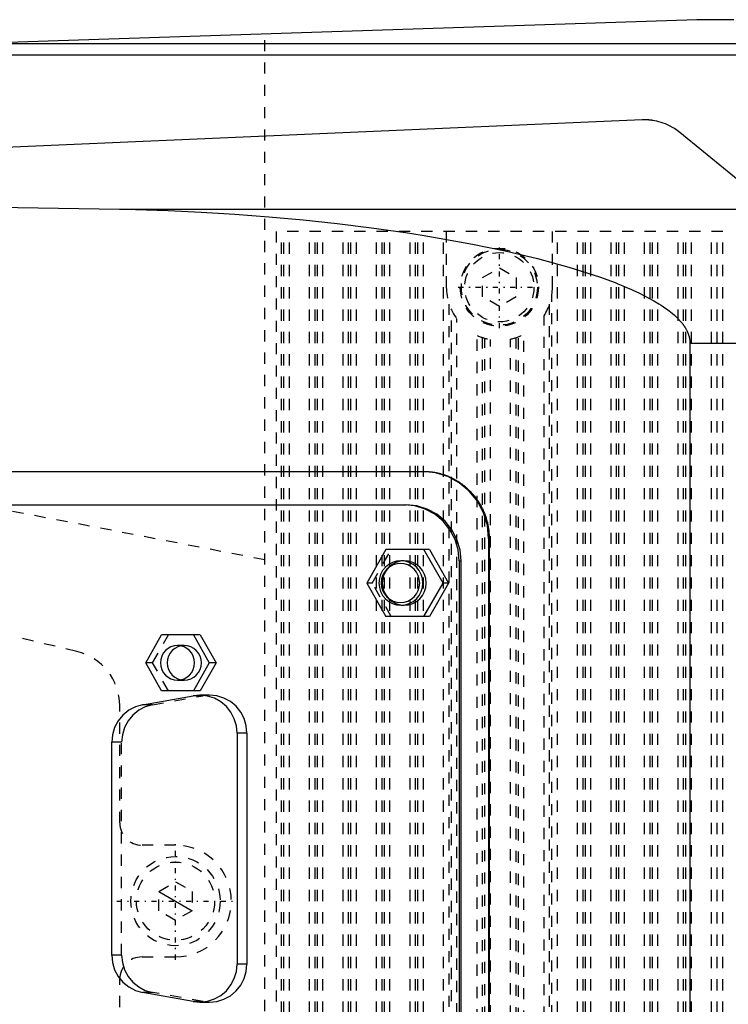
# Model space of a CAD drawing. Extents: x -706 to 156, y -125 to 125.
# Tile 9 of 12: x -401 to -338, y -9 to 79. Entities that reach past the tile are written whole.
import ezdxf

# ---------------------------------------------------------------- set-up
doc = ezdxf.new("R2010")
doc.units = 0
doc.linetypes.add('CENTER', pattern=[1.5, 0.45, -0.5, 0.05, -0.5])
doc.linetypes.add('DASHED', pattern=[2, 1, -1])
for name, color, linetype in [('AM_0', 7, 'CONTINUOUS'), ('AM_10', 7, 'CONTINUOUS'), ('AM_3', 7, 'DASHED'), ('AM_7', 7, 'CENTER')]:
    doc.layers.add(name, color=color, linetype=linetype)

msp = doc.modelspace()

# ---------------------------------------------------------------- linework, layer by layer
at = {"layer": 'AM_0', "color": 7, "linetype": 'CONTINUOUS'}
for p, q in [((-340.312, 78.973), (-404.878, 76.83)), ((-337, 78.973), (-340.312, 78.973)), ((-404.878, 76.83), (-188.61, 76.83)), ((-425.922, 75.83), (-184.846, 75.83)), ((-345.217, 69.995), (-575.217, 59.995)), ((-331.34, 60.267), (-341.83, 68.867)), ((-489.327, 63.73), (-392.031, 61.982)), ((-392.031, 61.982), (-333.432, 61.982)), ((-340.935, 50), (-213.332, 50)), ((-340.935, 50), (-340.935, -50)), ((-461.38, 38.5), (-364.781, 38.5)), ((-460.076, 35.5), (-366.346, 35.5)), ((-358.96, 32.5), (-358.911, 32.5)), ((-358.96, 32.5), (-358.96, -32.5)), ((-358.911, 32.5), (-358.911, -32.5)), ((-368.166, 31.5), (-369.871, 28.5)), ((-364.268, 31.5), (-368.166, 31.5)), ((-363.048, 28.5), (-364.754, 31.5)), ((-364.268, 31.5), (-362.562, 28.5)), ((-366.513, 30.5), (-366.817, 30.5)), ((-361.595, 30.5), (-361.595, -30.5)), ((-361.595, 30.5), (-361.422, 30.5)), ((-361.422, -30.5), (-361.422, 30.5)), ((-369.871, 28.5), (-368.166, 25.5)), ((-364.754, 25.5), (-363.048, 28.5)), ((-362.562, 28.5), (-364.268, 25.5)), ((-362.562, 28.5), (-363.048, 28.5)), ((-366.817, 26.5), (-366.513, 26.5)), ((-364.268, 25.5), (-368.166, 25.5)), ((-389.666, 21.35), (-388.245, 23.85)), ((-384.794, 23.85), (-388.245, 23.85)), ((-385.402, 23.85), (-383.98, 21.35)), ((-384.794, 23.85), (-383.372, 21.35)), ((-388.245, 18.85), (-389.666, 21.35)), ((-383.98, 21.35), (-385.402, 18.85)), ((-383.372, 21.35), (-384.794, 18.85)), ((-383.372, 21.35), (-383.98, 21.35)), ((-384.794, 18.85), (-388.245, 18.85)), ((-389.947, 17.585), (-385.417, 18.396)), ((-383.95, 18.448), (-384.836, 18.448)), ((-381.488, 15.048), (-381.488, -5.648)), ((-380.602, 15.048), (-381.488, 15.048)), ((-380.602, 15.048), (-380.602, -5.648)), ((-392.714, -4.837), (-392.714, 14.237)), ((-380.602, -5.648), (-381.488, -5.648)), ((-385.417, -8.996), (-389.947, -8.185)), ((-384.836, -9.048), (-383.95, -9.048))]:
    msp.add_line(p, q, dxfattribs=at)
for points in [[(-358.96, 32.5), (-359.073, 33.671), (-359.409, 34.796), (-359.955, 35.833), (-360.69, 36.743), (-361.586, 37.489), (-362.607, 38.043), (-363.716, 38.385), (-364.868, 38.5)], [(-361.595, 30.5), (-361.69, 31.475), (-361.97, 32.413), (-362.425, 33.278), (-363.037, 34.036), (-363.784, 34.657), (-364.635, 35.119), (-365.559, 35.404), (-366.519, 35.5)], [(-361.422, 30.5), (-361.516, 31.475), (-361.796, 32.413), (-362.251, 33.278), (-362.864, 34.036), (-363.61, 34.657), (-364.461, 35.119), (-365.385, 35.404), (-366.346, 35.5)], [(-366.513, 26.5), (-366.128, 26.538), (-365.759, 26.652), (-365.418, 26.837), (-365.12, 27.086), (-364.875, 27.389), (-364.693, 27.735), (-364.581, 28.11), (-364.543, 28.5), (-364.581, 28.89), (-364.693, 29.265), (-364.875, 29.611), (-365.12, 29.914), (-365.418, 30.163), (-365.759, 30.348), (-366.128, 30.462), (-366.513, 30.5)], [(-386.519, 22.869), (-386.804, 22.78), (-387.067, 22.636), (-387.297, 22.443), (-387.486, 22.209), (-387.626, 21.941), (-387.713, 21.652), (-387.742, 21.35), (-387.713, 21.048), (-387.626, 20.759), (-387.486, 20.491), (-387.297, 20.257), (-387.067, 20.064), (-386.804, 19.92), (-386.519, 19.831)], [(-381.488, 15.048), (-381.55, 15.703), (-381.736, 16.334), (-382.038, 16.916), (-382.445, 17.429), (-382.942, 17.852), (-383.51, 18.17), (-384.127, 18.371), (-384.771, 18.447), (-385.417, 18.396)], [(-380.602, 15.048), (-380.666, 15.711), (-380.857, 16.349), (-381.166, 16.937), (-381.583, 17.452), (-382.09, 17.875), (-382.669, 18.189), (-383.297, 18.383), (-383.95, 18.448)], [(-389.947, 17.585), (-390.589, 17.402), (-391.183, 17.093), (-391.704, 16.671), (-392.133, 16.152), (-392.451, 15.558), (-392.648, 14.911), (-392.714, 14.237)], [(-392.714, -4.837), (-392.648, -5.511), (-392.451, -6.158), (-392.133, -6.752), (-391.704, -7.271), (-391.183, -7.693), (-390.589, -8.002), (-389.947, -8.185)], [(-385.417, -8.996), (-384.771, -9.047), (-384.127, -8.971), (-383.51, -8.77), (-382.942, -8.452), (-382.445, -8.029), (-382.038, -7.516), (-381.736, -6.934), (-381.55, -6.303), (-381.488, -5.648)], [(-383.95, -9.048), (-383.297, -8.983), (-382.669, -8.789), (-382.09, -8.475), (-381.583, -8.052), (-381.166, -7.537), (-380.857, -6.949), (-380.666, -6.311), (-380.602, -5.648)]]:
    msp.add_lwpolyline(points, dxfattribs=at)
for points in [[(-366.817, 30.5), (-367.201, 30.462), (-367.57, 30.348), (-367.911, 30.163), (-368.209, 29.914), (-368.454, 29.611), (-368.636, 29.265), (-368.748, 28.89), (-368.786, 28.5), (-368.748, 28.11), (-368.636, 27.735), (-368.454, 27.389), (-368.209, 27.086), (-367.911, 26.837), (-367.57, 26.652), (-367.201, 26.538), (-366.817, 26.5), (-366.432, 26.538), (-366.063, 26.652), (-365.722, 26.837), (-365.424, 27.086), (-365.179, 27.389), (-364.997, 27.735), (-364.885, 28.11), (-364.847, 28.5), (-364.885, 28.89), (-364.997, 29.265), (-365.179, 29.611), (-365.424, 29.914), (-365.722, 30.163), (-366.063, 30.348), (-366.432, 30.462)], [(-366.86, 26.75), (-366.524, 26.784), (-366.2, 26.883), (-365.903, 27.045), (-365.641, 27.263), (-365.427, 27.528), (-365.268, 27.83), (-365.17, 28.159), (-365.137, 28.5), (-365.17, 28.841), (-365.268, 29.17), (-365.427, 29.472), (-365.641, 29.737), (-365.903, 29.955), (-366.2, 30.117), (-366.524, 30.216), (-366.86, 30.25), (-367.196, 30.216), (-367.52, 30.117), (-367.817, 29.955), (-368.079, 29.737), (-368.293, 29.472), (-368.452, 29.17), (-368.55, 28.841), (-368.583, 28.5), (-368.55, 28.159), (-368.452, 27.83), (-368.293, 27.528), (-368.079, 27.263), (-367.817, 27.045), (-367.52, 26.883), (-367.196, 26.784)], [(-386.823, 22.9), (-387.121, 22.87), (-387.407, 22.782), (-387.671, 22.639), (-387.903, 22.446), (-388.092, 22.211), (-388.233, 21.943), (-388.32, 21.652), (-388.35, 21.35), (-388.32, 21.048), (-388.233, 20.757), (-388.092, 20.489), (-387.903, 20.254), (-387.671, 20.061), (-387.407, 19.918), (-387.121, 19.83), (-386.823, 19.8), (-386.525, 19.83), (-386.239, 19.918), (-385.975, 20.061), (-385.744, 20.254), (-385.554, 20.489), (-385.413, 20.757), (-385.326, 21.048), (-385.297, 21.35), (-385.326, 21.652), (-385.413, 21.943), (-385.554, 22.211), (-385.744, 22.446), (-385.975, 22.639), (-386.239, 22.782), (-386.525, 22.87)]]:
    msp.add_lwpolyline(points, close=True, dxfattribs=at)
for points in [[(-341.83, 68.867, 0), (-342.323, 69.223, 0), (-342.947, 69.559, 0), (-343.134, 69.639, 0), (-343.324, 69.711, 0), (-343.419, 69.744, 0), (-343.516, 69.775, 0), (-343.711, 69.831, 0), (-343.908, 69.879, 0), (-344.107, 69.92, 0), (-344.223, 69.939, 0), (-344.257, 69.944, 0), (-344.29, 69.949, 0), (-344.307, 69.952, 0), (-344.324, 69.954, 0), (-344.357, 69.958, 0), (-344.391, 69.963, 0), (-344.424, 69.967, 0), (-344.458, 69.971, 0), (-344.491, 69.974, 0), (-344.508, 69.976, 0), (-344.525, 69.977, 0), (-344.559, 69.98, 0), (-344.592, 69.983, 0), (-344.609, 69.985, 0), (-344.626, 69.986, 0), (-344.66, 69.988, 0), (-344.693, 69.991, 0), (-344.71, 69.992, 0), (-344.727, 69.993, 0), (-344.761, 69.994, 0), (-344.781, 69.995, 0), (-344.786, 69.995, 0), (-344.792, 69.996, 0), (-344.795, 69.996, 0), (-344.798, 69.996, 0), (-344.803, 69.996, 0), (-344.809, 69.996, 0), (-344.814, 69.997, 0), (-344.82, 69.997, 0), (-344.826, 69.997, 0), (-344.829, 69.997, 0), (-344.831, 69.997, 0), (-344.837, 69.997, 0), (-344.843, 69.998, 0), (-344.848, 69.998, 0), (-344.854, 69.998, 0), (-344.86, 69.998, 0), (-344.862, 69.998, 0), (-344.865, 69.998, 0), (-344.871, 69.998, 0), (-344.876, 69.998, 0), (-344.882, 69.999, 0), (-344.888, 69.999, 0), (-344.893, 69.999, 0), (-344.896, 69.999, 0), (-344.899, 69.999, 0), (-344.905, 69.999, 0), (-344.91, 69.999, 0), (-344.913, 69.999, 0), (-344.916, 69.999, 0), (-344.921, 69.999, 0), (-344.927, 69.999, 0), (-344.93, 70, 0), (-344.933, 70, 0), (-344.938, 70, 0), (-344.944, 70, 0), (-344.95, 70, 0), (-344.955, 70, 0), (-344.961, 70, 0), (-344.964, 70, 0), (-344.967, 70, 0), (-344.972, 70, 0), (-344.978, 70, 0), (-344.983, 70, 0), (-344.989, 70, 0), (-344.995, 70, 0), (-344.998, 70, 0), (-345, 70, 0), (-345.006, 70, 0), (-345.012, 70, 0), (-345.017, 70, 0), (-345.023, 70, 0), (-345.029, 70, 0), (-345.031, 70, 0), (-345.034, 70, 0), (-345.04, 70, 0), (-345.045, 70, 0), (-345.051, 70, 0), (-345.057, 70, 0), (-345.062, 70, 0), (-345.065, 70, 0), (-345.068, 70, 0), (-345.074, 69.999, 0), (-345.079, 69.999, 0), (-345.085, 69.999, 0), (-345.09, 69.999, 0), (-345.096, 69.999, 0), (-345.099, 69.999, 0), (-345.102, 69.999, 0), (-345.107, 69.999, 0), (-345.113, 69.999, 0), (-345.116, 69.999, 0), (-345.119, 69.999, 0), (-345.124, 69.998, 0), (-345.13, 69.998, 0), (-345.133, 69.998, 0), (-345.136, 69.998, 0), (-345.141, 69.998, 0), (-345.147, 69.998, 0), (-345.152, 69.998, 0), (-345.158, 69.998, 0), (-345.164, 69.997, 0), (-345.167, 69.997, 0), (-345.169, 69.997, 0), (-345.175, 69.997, 0), (-345.181, 69.997, 0), (-345.186, 69.997, 0), (-345.192, 69.996, 0), (-345.197, 69.996, 0), (-345.2, 69.996, 0), (-345.203, 69.996, 0), (-345.209, 69.996, 0), (-345.214, 69.995, 0), (-345.217, 69.995, 0)], [(-392.031, 61.982, 0), (-390.591, 61.956, 0), (-387.666, 61.869, 0), (-384.693, 61.735, 0), (-383.192, 61.651, 0), (-381.682, 61.554, 0), (-378.642, 61.323, 0), (-375.584, 61.044, 0), (-372.52, 60.714, 0), (-369.46, 60.332, 0), (-366.414, 59.898, 0), (-364.9, 59.661, 0), (-363.393, 59.409, 0), (-360.408, 58.862, 0), (-357.469, 58.251, 0), (-354.589, 57.568, 0), (-351.778, 56.802, 0), (-349.045, 55.928, 0), (-347.643, 55.412, 0), (-347.406, 55.319, 0), (-346.932, 55.126, 0), (-346.458, 54.925, 0), (-346.222, 54.822, 0), (-345.986, 54.716, 0), (-345.519, 54.498, 0), (-345.058, 54.271, 0), (-344.605, 54.033, 0), (-344.162, 53.786, 0), (-343.731, 53.528, 0), (-343.52, 53.394, 0), (-343.314, 53.257, 0), (-342.913, 52.973, 0), (-342.532, 52.673, 0), (-342.319, 52.49, 0), (-342.26, 52.437, 0), (-342.202, 52.383, 0), (-342.172, 52.355, 0), (-342.143, 52.327, 0), (-342.085, 52.271, 0), (-342.027, 52.213, 0), (-341.969, 52.154, 0), (-341.912, 52.094, 0), (-341.855, 52.032, 0), (-341.827, 52.001, 0), (-341.799, 51.97, 0), (-341.744, 51.906, 0), (-341.69, 51.841, 0), (-341.637, 51.775, 0), (-341.585, 51.708, 0), (-341.534, 51.641, 0), (-341.509, 51.606, 0), (-341.485, 51.572, 0), (-341.437, 51.502, 0), (-341.39, 51.431, 0), (-341.368, 51.395, 0), (-341.346, 51.359, 0), (-341.303, 51.287, 0), (-341.262, 51.213, 0), (-341.243, 51.176, 0), (-341.223, 51.139, 0), (-341.187, 51.064, 0), (-341.152, 50.988, 0), (-341.12, 50.912, 0), (-341.09, 50.835, 0), (-341.062, 50.757, 0), (-341.05, 50.718, 0), (-341.038, 50.679, 0), (-341.015, 50.6, 0), (-340.995, 50.521, 0), (-340.978, 50.441, 0), (-340.964, 50.362, 0), (-340.953, 50.281, 0), (-340.948, 50.241, 0), (-340.944, 50.201, 0), (-340.938, 50.121, 0), (-340.936, 50.04, 0), (-340.935, 50, 0)], [(-364.781, 38.5, 0), (-364.74, 38.5, 0), (-364.658, 38.499, 0), (-364.575, 38.496, 0), (-364.534, 38.495, 0), (-364.492, 38.493, 0), (-364.409, 38.488, 0), (-364.326, 38.482, 0), (-364.242, 38.475, 0), (-364.158, 38.466, 0), (-364.074, 38.456, 0), (-364.032, 38.451, 0), (-363.99, 38.445, 0), (-363.906, 38.433, 0), (-363.822, 38.419, 0), (-363.738, 38.404, 0), (-363.653, 38.388, 0), (-363.569, 38.371, 0), (-363.527, 38.361, 0), (-363.485, 38.352, 0), (-363.401, 38.332, 0), (-363.318, 38.31, 0), (-363.276, 38.299, 0), (-363.234, 38.288, 0), (-363.151, 38.264, 0), (-363.068, 38.238, 0), (-363.026, 38.225, 0), (-362.985, 38.212, 0), (-362.902, 38.184, 0), (-362.82, 38.155, 0), (-362.739, 38.125, 0), (-362.657, 38.093, 0), (-362.577, 38.06, 0), (-362.536, 38.044, 0), (-362.496, 38.026, 0), (-362.417, 37.991, 0), (-362.337, 37.955, 0), (-362.259, 37.917, 0), (-362.18, 37.878, 0), (-362.103, 37.839, 0), (-362.064, 37.818, 0), (-362.026, 37.797, 0), (-361.95, 37.755, 0), (-361.874, 37.712, 0), (-361.799, 37.668, 0), (-361.725, 37.622, 0), (-361.652, 37.576, 0), (-361.616, 37.552, 0), (-361.58, 37.528, 0), (-361.508, 37.48, 0), (-361.437, 37.43, 0), (-361.367, 37.38, 0), (-361.298, 37.329, 0), (-361.23, 37.277, 0), (-361.196, 37.25, 0), (-361.163, 37.224, 0), (-361.097, 37.17, 0), (-361.031, 37.115, 0), (-360.967, 37.06, 0), (-360.904, 37.004, 0), (-360.842, 36.947, 0), (-360.811, 36.918, 0), (-360.78, 36.89, 0), (-360.72, 36.832, 0), (-360.661, 36.773, 0), (-360.632, 36.743, 0), (-360.603, 36.714, 0), (-360.546, 36.653, 0), (-360.489, 36.592, 0), (-360.461, 36.561, 0), (-360.433, 36.529, 0), (-360.377, 36.466, 0), (-360.322, 36.401, 0), (-360.268, 36.336, 0), (-360.215, 36.269, 0), (-360.162, 36.201, 0), (-360.136, 36.167, 0), (-360.11, 36.133, 0), (-360.059, 36.063, 0), (-360.009, 35.992, 0), (-359.959, 35.921, 0), (-359.911, 35.849, 0), (-359.864, 35.775, 0), (-359.84, 35.738, 0), (-359.817, 35.701, 0), (-359.772, 35.626, 0), (-359.727, 35.551, 0), (-359.684, 35.474, 0), (-359.641, 35.397, 0), (-359.6, 35.319, 0), (-359.58, 35.28, 0), (-359.56, 35.24, 0), (-359.521, 35.161, 0), (-359.483, 35.081, 0), (-359.446, 35.001, 0), (-359.41, 34.919, 0), (-359.376, 34.838, 0), (-359.359, 34.797, 0), (-359.342, 34.756, 0), (-359.31, 34.673, 0), (-359.279, 34.59, 0), (-359.25, 34.506, 0), (-359.221, 34.422, 0), (-359.194, 34.338, 0), (-359.181, 34.296, 0), (-359.168, 34.253, 0), (-359.143, 34.168, 0), (-359.12, 34.083, 0), (-359.108, 34.04, 0), (-359.097, 33.998, 0), (-359.076, 33.912, 0), (-359.057, 33.826, 0), (-359.047, 33.783, 0), (-359.038, 33.74, 0), (-359.021, 33.654, 0), (-359.005, 33.568, 0), (-358.991, 33.482, 0), (-358.977, 33.396, 0), (-358.965, 33.309, 0), (-358.96, 33.266, 0), (-358.954, 33.223, 0), (-358.945, 33.137, 0), (-358.936, 33.052, 0), (-358.929, 32.966, 0), (-358.923, 32.881, 0), (-358.919, 32.795, 0), (-358.917, 32.753, 0), (-358.915, 32.711, 0), (-358.913, 32.626, 0), (-358.912, 32.542, 0), (-358.911, 32.5, 0)]]:
    msp.add_polyline3d(points, dxfattribs=at)
at = {"layer": 'AM_10', "color": 7, "linetype": 'CONTINUOUS'}
msp.add_line((-388.5, 0.866), (-385.5, -0.866), dxfattribs=at)
at = {"layer": 'AM_3', "color": 6, "linetype": 'DASHED'}
for p, q in [((-379, -77.856), (-379, 77.856)), ((-378, 60), (-378, -60)), ((-338, 60), (-378, 60)), ((-377.5, -60), (-377.5, 60)), ((-377.3, -60), (-377.3, 60)), ((-376.8, -60), (-376.8, 60)), ((-375, -60), (-375, 60)), ((-374.5, -60), (-374.5, 60)), ((-374.3, -60), (-374.3, 60)), ((-373.8, -60), (-373.8, 60)), ((-372, -60), (-372, 60)), ((-371.5, -60), (-371.5, 60)), ((-371.3, -60), (-371.3, 60)), ((-370.8, -60), (-370.8, 60)), ((-369, -60), (-369, 60)), ((-368.5, -60), (-368.5, 60)), ((-368.3, -60), (-368.3, 60)), ((-367.8, -60), (-367.8, 60)), ((-366, -60), (-366, 60)), ((-365.5, -60), (-365.5, 60)), ((-365.3, -60), (-365.3, 60)), ((-364.8, -60), (-364.8, 60)), ((-363, -60), (-363, 60)), ((-362.75, 60), (-362.75, 55)), ((-353.25, 55), (-353.25, 60)), ((-352.8, -60), (-352.8, 60)), ((-351, -60), (-351, 60)), ((-350.5, -60), (-350.5, 60)), ((-350.3, -60), (-350.3, 60)), ((-349.8, -60), (-349.8, 60)), ((-348, -60), (-348, 60)), ((-347.5, -60), (-347.5, 60)), ((-347.3, -60), (-347.3, 60)), ((-346.8, -60), (-346.8, 60)), ((-345, -60), (-345, 60)), ((-344.5, -60), (-344.5, 60)), ((-344.3, -60), (-344.3, 60)), ((-343.8, -60), (-343.8, 60)), ((-342, -60), (-342, 60)), ((-341.5, -60), (-341.5, 60)), ((-341.3, -60), (-341.3, 60)), ((-340.8, -60), (-340.8, 60)), ((-339, -60), (-339, 60)), ((-338.5, -60), (-338.5, 60)), ((-338, -60), (-338, 60)), ((-359.5, 55.866), (-358, 56.732)), ((-358, 56.732), (-356.5, 55.866)), ((-359.5, 54.134), (-359.5, 55.866)), ((-356.5, 55.866), (-356.5, 54.134)), ((-358, 53.268), (-359.5, 54.134)), ((-356.5, 54.134), (-358, 53.268)), ((-353.3, -54.313), (-353.3, 54.313)), ((-362.5, -53.479), (-362.5, 53.479)), ((-362.3, -52.982), (-362.3, 52.982)), ((-353.5, -53.479), (-353.5, 53.479)), ((-361.8, -52.15), (-361.8, 52.15)), ((-354, -52.438), (-354, 52.438)), ((-360, -50.692), (-360, 50.692)), ((-359.5, -50.493), (-359.5, 50.493)), ((-359.3, -50.431), (-359.3, 50.431)), ((-358.8, -50.318), (-358.8, 50.318)), ((-357, -50.356), (-357, 50.356)), ((-356.5, -50.493), (-356.5, 50.493)), ((-356.3, -50.565), (-356.3, 50.565)), ((-355.8, -50.79), (-355.8, 50.79)), ((-395.837, 22.363), (-478.853, 42.225)), ((-379, 30.577), (-414, 37.308)), ((-369.385, 28.5), (-367.679, 31.5)), ((-369.385, 28.5), (-369.871, 28.5)), ((-367.679, 25.5), (-369.385, 28.5)), ((-389.058, 21.35), (-387.637, 23.85)), ((-386.215, 22.9), (-386.823, 22.9)), ((-389.058, 21.35), (-389.666, 21.35)), ((-387.637, 18.85), (-389.058, 21.35)), ((-386.823, 19.8), (-386.215, 19.8)), ((-389.062, 17.585), (-384.532, 18.396)), ((-384.532, 18.396), (-385.417, 18.396)), ((-383.95, 18.448), (-384.532, 18.396)), ((-392, 7), (-392, 17.5)), ((-389.062, 17.585), (-389.947, 17.585)), ((-391.829, 14.237), (-392.714, 14.237)), ((-391.829, -4.837), (-391.829, 14.237)), ((-387, 5), (-390, 5)), ((-388.5, 0.866), (-387, 1.732)), ((-387, 1.732), (-385.5, 0.866)), ((-388.5, -0.866), (-388.5, 0.866)), ((-385.5, 0.866), (-385.5, -0.866)), ((-387, -1.732), (-388.5, -0.866)), ((-385.5, -0.866), (-387, -1.732)), ((-391.829, -4.837), (-392.714, -4.837)), ((-390, -5), (-387, -5)), ((-392, -17.5), (-392, -7)), ((-389.062, -8.185), (-389.947, -8.185)), ((-384.532, -8.996), (-389.062, -8.185)), ((-384.532, -8.996), (-385.417, -8.996)), ((-384.532, -8.996), (-383.95, -9.048))]:
    msp.add_line(p, q, dxfattribs=at)
for points in [[(-366.513, 30.5), (-366.897, 30.462), (-367.266, 30.348), (-367.607, 30.163), (-367.905, 29.914), (-368.15, 29.611), (-368.332, 29.265), (-368.444, 28.89), (-368.482, 28.5), (-368.444, 28.11), (-368.332, 27.735), (-368.15, 27.389), (-367.905, 27.086), (-367.607, 26.837), (-367.266, 26.652), (-366.897, 26.538), (-366.513, 26.5)], [(-386.519, 19.831), (-386.221, 19.8), (-385.922, 19.829), (-385.635, 19.916), (-385.37, 20.059), (-385.138, 20.252), (-384.947, 20.487), (-384.806, 20.756), (-384.718, 21.047), (-384.689, 21.35), (-384.718, 21.653), (-384.806, 21.944), (-384.947, 22.213), (-385.138, 22.448), (-385.37, 22.641), (-385.635, 22.784), (-385.922, 22.871), (-386.221, 22.9), (-386.519, 22.869)], [(-389.062, 17.585), (-389.704, 17.402), (-390.297, 17.093), (-390.818, 16.671), (-391.247, 16.152), (-391.566, 15.558), (-391.762, 14.911), (-391.829, 14.237)], [(-391.829, -4.837), (-391.762, -5.511), (-391.566, -6.158), (-391.247, -6.752), (-390.818, -7.271), (-390.297, -7.693), (-389.704, -8.002), (-389.062, -8.185)]]:
    msp.add_lwpolyline(points, dxfattribs=at)
for centre, radius in [((-358, 55), 3.5), ((-358, 55), 3.4), ((-358, 55), 3.1), ((-387, 0), 4), ((-387, 0), 3.5)]:
    msp.add_circle(centre, radius, dxfattribs=at)
for centre, radius, start, end in [((-358, 55), 4.75, 180, 216.8699), ((-358, 55), 4.75, 327.3631, 0), ((-358, 55), 4.75, 245.09894, 260.30397), ((-358, 55), 4.75, 282.1532, 297.59107), ((-397, 17.5), 5, 0, 76.54417), ((-390, 7), 2, 180, 270), ((-387, 0), 5, 270, 90), ((-390, -7), 2, 90, 180)]:
    msp.add_arc(centre, radius, start, end, dxfattribs=at)
at = {"layer": 'AM_7', "color": 4, "linetype": 'CENTER'}
for p, q in [((-358, 51.325), (-358, 58.675)), ((-361.675, 55), (-354.325, 55)), ((-387, -5.25), (-387, 5.25)), ((-392.25, 0), (-381.75, 0))]:
    msp.add_line(p, q, dxfattribs=at)

doc.saveas('drawing.dxf')
